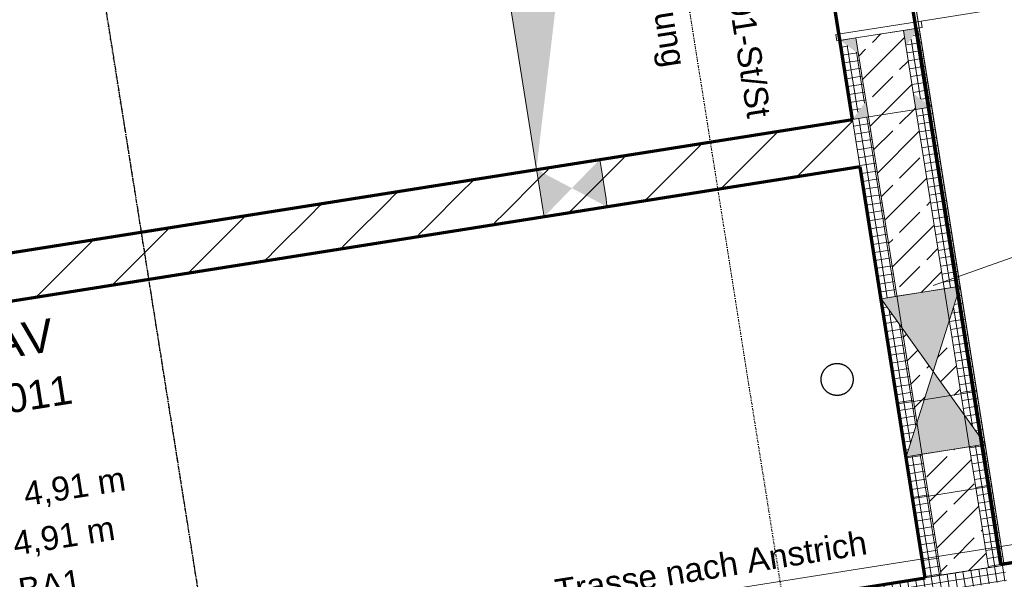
# Model space of a CAD drawing. Header units: millimetres. Extents: x 1523 to 74423, y -42059 to 10268.
# Tile 53 of 77: x 47527 to 50603, y -20812 to -19063. Entities that reach past the tile are written whole.
import ezdxf

# ---------------------------------------------------------------- set-up
doc = ezdxf.new("R2010")
doc.units = ezdxf.units.MM
for name, pattern in [('CAx_nichtHalbton', [20001.0584, 10000, -0.5292, 10000, -0.5292]), ('IMPORT-STRICHPUNKT _7_', [20, 10, -5, 0, -5]), ('Rasterlinie', [22.225, 12.7, -3.175, 3.175, -3.175]), ('Verdeckt 2x', [3.572, 2.3813, -1.1907])]:
    doc.linetypes.add(name, pattern=pattern)
for name, color, linetype, lineweight, true_color in [('00 A--Anmerkungen Ablauf', 7, 'Continuous', 13, 0x656565), ('90 A--Achsraster _1_50_', 7, 'IMPORT-STRICHPUNKT _7_', 13, 0x656565), ('97 A--Etiketten _ Deckensprung', 7, 'Continuous', 13, 0x656565), ('AD', 1, 'Continuous', 13, 0xff0000), ('Neubau_10 A--Wand innen _ Ausbau', 7, 'Continuous', 13, 0x656565), ('Neubau_10 A--Wand innen _tragend_', 7, 'Continuous', 13, 0x656565), ('Neubau_20 A--Bodenplatte', 7, 'Continuous', 13, 0x656565), ('Neubau_20 A--Gründungsbelag', 7, 'Continuous', 13, 0x656565), ('Neubau_80 A--Raum', 7, 'Continuous', 13, 0x656565), ('Sockelbeschichtung Sprühnebel', 7, 'Continuous', 13, 0x656565), ('Xref_706_5_--_ÜP_-1_000_16_Übersichtsplan UG_IFC 2025_01_13_dwg', 7, 'Continuous', 13, 0x767676), ('XX', 7, 'Continuous', 18, 0x804040)]:
    doc.layers.add(name, color=color, linetype=linetype, lineweight=lineweight, true_color=true_color)
for name, color, linetype, lineweight in [('AD_Detail', 7, 'Continuous', 13), ('GB_HLS-OBJ', 7, 'Continuous', 18), ('M-EQPM-___-IDEN', 7, 'Continuous', 9), ('S-GRID-____-OTLN', 7, 'Continuous', 9)]:
    doc.layers.add(name, color=color, linetype=linetype, lineweight=lineweight)
doc.styles.add('Arial', font='arial.ttf', dxfattribs={"height": 75})
doc.styles.add('Arial_B', font='txt', dxfattribs={"height": 103.174603})
doc.styles.add('Arial_B_1', font='txt', dxfattribs={"height": 90.277778})
pattern_1 = [(185.337, (0, 0), (-2.3253395, 24.891621), []), (275.337, (0, 0), (24.891621, 2.3253395), [])]
pattern_2 = [(131.336, (0, 0), (90.10192, 79.25683), []), (131.336, (-45.05, -39.63), (90.10192, 79.25683), [90, -30])]

# ---------------------------------------------------------------- blocks, each defined once
blk = doc.blocks.new('SuD_WD_RB Allgemein - SuD_WD_RB Allgemein-38442402-SuD_-1UG gesamt Plot  - Blatt 1')
at = {"layer": 'AD', "lineweight": 18}
blk.add_hatch(color=256, dxfattribs=at).paths.add_polyline_path([(-250, -250), (0, -250), (-125, 0)])
at = {"layer": 'AD_Detail', "lineweight": 18, "true_color": 0xff0000}
blk.add_hatch(color=1, dxfattribs=at).paths.add_polyline_path([(-125, 0), (0, 250), (-250, 250)])
at = {"layer": 'AD', "color": 7}
for p, q in [((-250, -250), (0, 250)), ((-250, 250), (0, -250)), ((-250, -250), (-250, 250)), ((-250, 250), (0, 250)), ((0, 250), (0, -250)), ((0, -250), (-250, -250))]:
    blk.add_line(p, q, dxfattribs=at)
at = {"layer": 'AD_Detail'}
for p, q in [((0, 250), (-250, 250)), ((-250, 250), (-125, 0)), ((-125, 0), (0, 250)), ((-125, 0), (-250, -250)), ((0, -250), (-125, 0)), ((-250, -250), (0, -250))]:
    blk.add_line(p, q, dxfattribs=at)
blk = doc.blocks.new('Xref_706_5_--_ÜP_-1_000_11_Übersichtsplan UG_IFC 2024_09_30_dwg_Tür Ol 1-Fl 27_6-41959646-SuD_-1UG gesamt Plot  - Blatt 1')
at = {"layer": 'Neubau_10 A--Wand innen _tragend_', "color": 9, "true_color": 0xcbcbcb}
blk.add_line((355, 10), (355, 720), dxfattribs=at)
at = {"layer": 'Neubau_10 A--Wand innen _tragend_', "color": 9, "true_color": 0xcbcbcb, "flags": 128}
for points in [[(-375, -260), (-355, -260), (-355, 10), (-375, 10)], [(375, -260), (355, -260), (355, 10), (375, 10)]]:
    blk.add_lwpolyline(points, close=True, dxfattribs=at)
for points in [[(-375, 0), (-375, -50), (-375, 0), (375, 0), (375, -50), (375, 0)], [(-375, -250), (-375, -200), (-375, -50), (-375, -200), (-375, -250), (375, -250), (375, -200), (375, -50), (375, -200), (375, -250)]]:
    blk.add_lwpolyline(points, dxfattribs=at)
at = {"layer": 'Neubau_10 A--Wand innen _tragend_', "color": 9, "true_color": 0xcbcbcb}
blk.add_arc((355, 10), 710, 90, 180, dxfattribs=at)
blk = doc.blocks.new('Xref_706_5_--_ÜP_-1_000_11_Übersichtsplan UG_IFC 2024_09_30_dwg__X99-41959667-SuD_-1UG gesamt Plot  - Blatt 1')
at = {"layer": 'Neubau_10 A--Wand innen _ Ausbau', "color": 9, "true_color": 0xcbcbcb}
for p, q in [((10794.9, -80021.4), (10781.6, -80004.8)), ((10806.1, -80261.7), (10792.8, -80245.1)), ((10817.3, -80502.1), (10804, -80485.5)), ((10828.5, -80742.4), (10815.2, -80725.8)), ((10839.7, -80982.8), (10826.4, -80966.2)), ((10850.9, -81223.1), (10837.6, -81206.5)), ((10862.1, -81463.4), (10848.8, -81446.8)), ((10884.5, -81944.1), (10871.2, -81927.5)), ((10895.7, -82184.5), (10882.4, -82167.9)), ((10906.9, -82424.8), (10893.6, -82408.2))]:
    blk.add_line(p, q, dxfattribs=at)
at = {"layer": 'Neubau_10 A--Wand innen _ Ausbau', "color": 9, "true_color": 0xcbcbcb, "flags": 128}
blk.add_lwpolyline([(10873.3, -81703.8), (10867.9, -81697), (10860, -81687.2)], dxfattribs=at)
blk = doc.blocks.new('Xref_706_5_--_ÜP_-1_000_11_Übersichtsplan UG_IFC 2024_09_30_dwg__X100-41959668-SuD_-1UG gesamt Plot  - Blatt 1')
at = {"layer": 'Neubau_10 A--Wand innen _ Ausbau', "color": 9, "true_color": 0xcbcbcb}
for p, q in [((10781.6, -80004.8), (10768.4, -79988.2)), ((10792.8, -80245.1), (10779.6, -80228.5)), ((10804, -80485.5), (10790.8, -80468.9)), ((10815.2, -80725.8), (10802, -80709.2)), ((10826.4, -80966.2), (10813.2, -80949.5)), ((10837.6, -81206.5), (10824.4, -81189.9)), ((10848.8, -81446.8), (10835.6, -81430.2)), ((10860, -81687.2), (10846.8, -81670.6)), ((10871.2, -81927.5), (10858, -81910.9)), ((10882.4, -82167.9), (10869.2, -82151.2)), ((10893.6, -82408.2), (10880.4, -82391.6))]:
    blk.add_line(p, q, dxfattribs=at)
blk = doc.blocks.new('Xref_706_5_--_ÜP_-1_000_11_Übersichtsplan UG_IFC 2024_09_30_dwg__X101-41959669-SuD_-1UG gesamt Plot  - Blatt 1')
at = {"layer": 'Neubau_10 A--Wand innen _ Ausbau', "color": 9, "true_color": 0xcbcbcb}
for p, q in [((10648.8, -79838.8), (10640.3, -79828.1)), ((10660, -80079.1), (10646.7, -80062.5)), ((10671.2, -80319.4), (10657.9, -80302.8)), ((10682.4, -80559.8), (10669.1, -80543.2)), ((10693.6, -80800.1), (10680.3, -80783.5)), ((10704.8, -81040.5), (10691.5, -81023.8)), ((10716, -81280.8), (10702.7, -81264.2)), ((10727.2, -81521.1), (10713.9, -81504.5)), ((10738.4, -81761.5), (10725.1, -81744.9)), ((10749.6, -82001.8), (10736.3, -81985.2)), ((10760.8, -82242.1), (10747.5, -82225.5))]:
    blk.add_line(p, q, dxfattribs=at)
blk = doc.blocks.new('Xref_706_5_--_ÜP_-1_000_11_Übersichtsplan UG_IFC 2024_09_30_dwg__X102-41959670-SuD_-1UG gesamt Plot  - Blatt 1')
at = {"layer": 'Neubau_10 A--Wand innen _ Ausbau', "color": 9, "true_color": 0xcbcbcb}
for p, q in [((10662.1, -79855.4), (10648.8, -79838.8)), ((10673.3, -80095.7), (10660, -80079.1)), ((10684.5, -80336), (10671.2, -80319.4)), ((10695.7, -80576.4), (10682.4, -80559.8)), ((10706.9, -80816.7), (10693.6, -80800.1)), ((10718.1, -81057.1), (10704.8, -81040.5)), ((10729.3, -81297.4), (10716, -81280.8)), ((10740.5, -81537.7), (10727.2, -81521.1)), ((10751.7, -81778.1), (10738.4, -81761.5)), ((10762.9, -82018.4), (10749.6, -82001.8)), ((10774.1, -82258.8), (10760.8, -82242.1))]:
    blk.add_line(p, q, dxfattribs=at)
blk = doc.blocks.new('Xref_706_5_--_ÜP_-1_000_11_Übersichtsplan UG_IFC 2024_09_30_dwg__X103-41959671-SuD_-1UG gesamt Plot  - Blatt 1')
at = {"layer": 'Neubau_10 A--Wand innen _ Ausbau', "color": 9, "true_color": 0xcbcbcb}
for p, q in [((10768.4, -79988.2), (10662.1, -79855.4)), ((10779.6, -80228.5), (10673.3, -80095.7)), ((10790.8, -80468.9), (10684.5, -80336)), ((10813.2, -80949.5), (10706.9, -80816.7)), ((10824.4, -81189.9), (10718.1, -81057.1)), ((10835.6, -81430.2), (10729.3, -81297.4)), ((10846.8, -81670.6), (10740.5, -81537.7)), ((10858, -81910.9), (10751.7, -81778.1)), ((10869.2, -82151.2), (10762.9, -82018.4)), ((10880.4, -82391.6), (10774.1, -82258.8))]:
    blk.add_line(p, q, dxfattribs=at)
at = {"layer": 'Neubau_10 A--Wand innen _ Ausbau', "color": 9, "true_color": 0xcbcbcb, "flags": 128}
blk.add_lwpolyline([(10802, -80709.2), (10779.4, -80681), (10695.7, -80576.4)], dxfattribs=at)
blk = doc.blocks.new('Xref_706_5_--_ÜP_-1_000_11_Übersichtsplan UG_IFC 2024_09_30_dwg_Standard-Rastermarker_7-V4-SuD_-1UG gesamt Plot  - Blatt 1')
at = {"layer": '90 A--Achsraster _1_50_', "color": 9, "true_color": 0xcbcbcb}
blk.add_line((0, 0), (53642.7, 0), dxfattribs=at)
blk = doc.blocks.new('Xref_706_5_--_ÜP_-1_000_11_Übersichtsplan UG_IFC 2024_09_30_dwg_Standard-Rastermarker_12-V7-SuD_-1UG gesamt Plot  - Blatt 1')
at = {"layer": '90 A--Achsraster _1_50_', "color": 9, "true_color": 0xcbcbcb}
blk.add_line((0, 0), (28500, 0), dxfattribs=at)
blk = doc.blocks.new('Xref_706_5_--_ÜP_-1_000_16_Übersichtsplan UG_IFC 2025_01_13_dwg-35469238-SuD_-1UG gesamt Plot  - Blatt 1')
at = {"layer": 'Neubau_10 A--Wand innen _ Ausbau', "true_color": 0xededed}
for points in [[(14564.1, -80029), (14414.7, -80042.9), (14498.7, -80135.5)], [(14582.7, -80228.1), (14498.7, -80135.5), (14433.4, -80242.1)]]:
    blk.add_hatch(color=7, dxfattribs=at).paths.add_polyline_path(points)
at = {"layer": 'Neubau_10 A--Wand innen _tragend_', "true_color": 0xcbcbcb}
h = blk.add_hatch(dxfattribs=at)
h.set_pattern_fill('FP_14', color=9, style=0, pattern_type=2)
h.set_pattern_definition(pattern_1)
h.paths.add_polyline_path([(15765.4, -78912.7), (15760.8, -78862.9), (14881.9, -78945), (14986.1, -78985.5), (15284.8, -78957.6), (15379.7, -78898.5), (15384.4, -78948.3), (15757.6, -78913.4)])
h.paths.add_polyline_path([(14886.5, -78994.8), (14881.9, -78945), (14317.1, -78997.8), (14321.7, -79047.6), (14878.6, -78995.5)])
h = blk.add_hatch(dxfattribs=at)
h.set_pattern_fill('FP_11', color=9, style=0, pattern_type=2)
h.set_pattern_definition([(95.336, (0, 0), (24.8916616, 2.324905), []), (185.336, (0, 0), (-2.324905, 24.8916616), [])])
h.paths.add_polyline_path([(16043.1, -81347.4), (15810.6, -78858.3), (15760.8, -78862.9), (15993.3, -81352.1)])
h = blk.add_hatch(dxfattribs=at)
h.set_pattern_fill('FP_5', color=9, style=0, pattern_type=2)
h.set_pattern_definition(pattern_2)
h.paths.add_polyline_path([(15779.4, -79062), (15765.4, -78912.7), (15384.4, -78948.3), (15398.3, -79097.6), (15755.7, -79064.2)])
h.paths.add_polyline_path([(15298.7, -79106.9), (15142.4, -79046.2), (15000, -79134.8), (15291.5, -79107.6)])
h.paths.add_polyline_path([(15284.8, -78957.6), (14986.1, -78985.5), (15142.4, -79046.2), (15280.5, -78960.3)])
h.paths.add_polyline_path([(14900.5, -79144.1), (14886.5, -78994.8), (14321.7, -79047.6), (14335.7, -79196.9), (14868.9, -79147.1)])
h = blk.add_hatch(dxfattribs=at)
h.set_pattern_fill('FP_14', color=9, style=0, pattern_type=2)
h.set_pattern_definition(pattern_1)
h.paths.add_polyline_path([(14317.1, -78997.8), (14068.2, -79021), (14122.6, -79066.2), (14271.9, -79052.2), (14317.1, -78997.8)])
at = {"layer": 'Neubau_10 A--Wand innen _tragend_', "true_color": 0xededed}
h = blk.add_hatch(color=7, dxfattribs=at)
h.paths.add_polyline_path([(14340.3, -79246.7), (14335.7, -79196.9), (14286.5, -79202.1), (14332.9, -79240.5)])
h.paths.add_polyline_path([(14321.7, -79047.6), (14317.1, -78997.8), (14271.9, -79052.2), (14313.8, -79048.3)])
h = blk.add_hatch(color=7, dxfattribs=at)
h.paths.add_polyline_path([(14136.5, -79215.5), (14086.8, -79220.2), (14091.4, -79269.9), (14130.4, -79222.9)])
h.paths.add_polyline_path([(14122.6, -79066.2), (14068.2, -79021), (14072.8, -79070.8)])
at = {"layer": 'Neubau_10 A--Wand innen _tragend_', "true_color": 0xcbcbcb}
h = blk.add_hatch(dxfattribs=at)
h.set_pattern_fill('FP_5', color=9, style=0, pattern_type=2)
h.set_pattern_definition(pattern_2)
h.paths.add_polyline_path([(14335.7, -79196.9), (14321.7, -79047.6), (14072.8, -79070.8), (14086.8, -79220.2), (14312, -79199.1)])
h = blk.add_hatch(dxfattribs=at)
h.set_pattern_fill('FP_14', color=9, style=0, pattern_type=2)
h.set_pattern_definition(pattern_1)
h.paths.add_polyline_path([(15784, -79111.8), (15779.4, -79062), (15398.3, -79097.6), (15403, -79147.4), (15776.2, -79112.6)])
h.paths.add_polyline_path([(14905.1, -79193.9), (14900.5, -79144.1), (14586.2, -79173.5), (14866.1, -79191.4)])
h.paths.add_polyline_path([(15403, -79147.4), (15298.7, -79106.9), (15000, -79134.8), (14905.1, -79193.9), (14586.2, -79173.5), (14335.7, -79196.9), (14340.3, -79246.7), (15402.9, -79147.4)])
h = blk.add_hatch(dxfattribs=at)
h.set_pattern_fill('FP_14', color=9, style=0, pattern_type=2)
h.set_pattern_definition(pattern_1)
h.paths.add_polyline_path([(14340.3, -79246.7), (14340.3, -79246.7), (14285.9, -79201.6), (14136.5, -79215.5), (14091.4, -79269.9), (14332.4, -79247.4)])
at = {"layer": 'Neubau_20 A--Bodenplatte', "true_color": 0xededed}
blk.add_hatch(color=7, dxfattribs=at).paths.add_polyline_path([(14433.3, -80242.4), (13636.3, -80095.9), (13344.7, -79339.7), (13437.7, -80335.4), (13622, -80318.1)])
at = {"layer": '97 A--Etiketten _ Deckensprung', "color": 9, "true_color": 0xcbcbcb, "flags": 128}
blk.add_lwpolyline([(9841, -66560.1), (13066.9, -66258.8), (13030.7, -65870.5), (14285.2, -65753.3), (14321.5, -66141.6), (14570.4, -66118.4), (15818.9, -79485.2), (16207.2, -79448.9), (16324.4, -80703.5), (15936.1, -80739.7), (15993.3, -81352.1), (23435.9, -80656.9), (23399.6, -80268.6), (24654.2, -80151.4), (24690.4, -80539.7), (29733.5, -80068.7)], dxfattribs=at)
at = {"layer": 'Neubau_10 A--Wand innen _ Ausbau', "color": 9, "true_color": 0xcbcbcb}
blk.add_line((14340.3, -79246.7), (14414.7, -80042.9), dxfattribs=at)
at = {"layer": 'Neubau_10 A--Wand innen _ Ausbau', "color": 9, "true_color": 0xcbcbcb, "flags": 128}
for points in [[(14433.3, -80242.1), (14445.7, -80240.9), (14458.2, -80239.7), (14557.8, -80230.4), (14570.2, -80229.3), (14582.7, -80228.1), (14564.1, -80029), (14489.7, -79232.7)], [(14564.1, -80029), (14551.6, -80030.1), (14539.2, -80031.3), (14439.6, -80040.6), (14427.1, -80041.8), (14414.7, -80042.9), (14433.3, -80242.1), (14728.1, -83398.6)], [(14732.8, -83448.4), (14728.1, -83398.6), (14877.5, -83384.7), (14582.7, -80228.1)]]:
    blk.add_lwpolyline(points, dxfattribs=at)
at = {"layer": 'Neubau_10 A--Wand innen _tragend_', "color": 9, "true_color": 0xcbcbcb}
blk.add_line((14489.7, -79232.7), (14905.1, -79193.9), dxfattribs=at)
at = {"layer": 'Neubau_10 A--Wand innen _tragend_', "color": 9, "true_color": 0xcbcbcb, "flags": 128}
for points in [[(15756.2, -78813.2), (15805.9, -78808.5), (15955.3, -78794.6), (16005.1, -78789.9), (16144.5, -78776.9), (16159.4, -78775.5), (16131.5, -78476.8), (16116.6, -78478.2), (15977.2, -78491.2), (15927.4, -78495.9), (15778, -78509.8), (15728.3, -78514.5), (15756.2, -78813.2), (15760.8, -78862.9), (15993.3, -81352.1)], [(14881.9, -78945), (15213.2, -78914.1), (15217.8, -78963.8), (15231.8, -79113.2), (15236.4, -79163), (15535.1, -79135.1), (15784, -79111.8), (15760.8, -78862.9), (15511.9, -78886.2)], [(15765.4, -78912.7), (14321.7, -79047.6), (14072.8, -79070.8)], [(15535.1, -79135.1), (15530.5, -79085.3), (15516.5, -78935.9), (15511.9, -78886.2), (15213.2, -78914.1)], [(15403, -79147.4), (15398.3, -79097.6), (15384.4, -78948.3), (15379.7, -78898.5)], [(14317.1, -78997.8), (14881.9, -78945), (14886.5, -78994.8), (14900.5, -79144.1), (14905.1, -79193.9), (15236.4, -79163)], [(15779.4, -79062), (14335.7, -79196.9), (14086.8, -79220.2), (14091.4, -79269.9), (14340.3, -79246.7), (14335.7, -79196.9), (14321.7, -79047.6), (14317.1, -78997.8), (14068.2, -79021), (14072.8, -79070.8), (14086.8, -79220.2)]]:
    blk.add_lwpolyline(points, dxfattribs=at)
at = {"layer": 'Neubau_20 A--Bodenplatte', "color": 9, "true_color": 0xcbcbcb, "flags": 128}
blk.add_lwpolyline([(14433.3, -80242.4), (14340.3, -79246.7), (13344.7, -79339.7), (13437.7, -80335.4)], close=True, dxfattribs=at)
at = {"layer": 'Neubau_20 A--Gründungsbelag', "color": 9, "true_color": 0xcbcbcb, "flags": 128}
for points in [[(11330.1, -79276.8), (15760.8, -78862.9), (14993.5, -70648.7), (10562.8, -71062.5)], [(14340.3, -79246.7), (14728.1, -83398.6), (16171.9, -83263.8), (16160.2, -83139.3), (16409.2, -83116), (16292, -81861.5), (16043.1, -81884.8), (15784, -79111.8)], [(12236.8, -88984.5), (16667.6, -88570.7), (16195.1, -83512.7), (14751.4, -83647.5), (14433.3, -80242.4), (13437.7, -80335.4), (13344.7, -79339.7), (11353.3, -79525.7), (11409.1, -80123.1), (12404.8, -80030.1), (12497.8, -81025.8), (11502.1, -81118.8)]]:
    blk.add_lwpolyline(points, close=True, dxfattribs=at)
at = {"layer": 'Sockelbeschichtung Sprühnebel', "color": 9, "true_color": 0xcbcbcb, "flags": 128}
blk.add_lwpolyline([(22552.8, -95234.7), (21913.7, -88392), (16636.6, -88884.9), (13655.8, -56972.6)], dxfattribs=at)
for name, p, rotation in [('Xref_706_5_--_ÜP_-1_000_11_Übersichtsplan UG_IFC 2024_09_30_dwg_Standard-Rastermarker_7-V4-SuD_-1UG gesamt Plot  - Blatt 1', (18705.3, -110386.7), 95.33628353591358), ('Xref_706_5_--_ÜP_-1_000_11_Übersichtsplan UG_IFC 2024_09_30_dwg_Standard-Rastermarker_12-V7-SuD_-1UG gesamt Plot  - Blatt 1', (32481.5, -78004.1), 185.3362835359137), ('Xref_706_5_--_ÜP_-1_000_11_Übersichtsplan UG_IFC 2024_09_30_dwg_Tür Ol 1-Fl 27_6-41959646-SuD_-1UG gesamt Plot  - Blatt 1', (13694.8, -79055.9), 5.336707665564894), ('Xref_706_5_--_ÜP_-1_000_11_Übersichtsplan UG_IFC 2024_09_30_dwg__X101-41959669-SuD_-1UG gesamt Plot  - Blatt 1', (0, 0), 2.668141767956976), ('Xref_706_5_--_ÜP_-1_000_11_Übersichtsplan UG_IFC 2024_09_30_dwg__X102-41959670-SuD_-1UG gesamt Plot  - Blatt 1', (0, 0), 2.668141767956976), ('Xref_706_5_--_ÜP_-1_000_11_Übersichtsplan UG_IFC 2024_09_30_dwg__X103-41959671-SuD_-1UG gesamt Plot  - Blatt 1', (0, 0), 2.668141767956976), ('Xref_706_5_--_ÜP_-1_000_11_Übersichtsplan UG_IFC 2024_09_30_dwg__X100-41959668-SuD_-1UG gesamt Plot  - Blatt 1', (0, 0), 2.668141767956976), ('Xref_706_5_--_ÜP_-1_000_11_Übersichtsplan UG_IFC 2024_09_30_dwg__X99-41959667-SuD_-1UG gesamt Plot  - Blatt 1', (0, 0), 2.668141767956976), ('Xref_706_5_--_ÜP_-1_000_11_Übersichtsplan UG_IFC 2024_09_30_dwg_Standard-Rastermarker_12-V7-SuD_-1UG gesamt Plot  - Blatt 1', (32648.9, -79796.3), 185.3362835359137)]:
    blk.add_blockref(name, p, dxfattribs=dict(rotation=rotation))
at = {"layer": '00 A--Anmerkungen Ablauf', "insert": (15715.8, -80271), "char_height": 75, "width": 1175.31, "attachment_point": 1, "rotation": 95.3363, "line_spacing_factor": 0.941778, "style": 'Arial'}
blk.add_mtext('Trasse nach Anstrich', dxfattribs=at)
at = {"layer": 'Neubau_10 A--Wand innen _tragend_', "char_height": 75, "attachment_point": 1, "rotation": 5.3367, "line_spacing_factor": 0.941778, "style": 'Arial'}
for s, insert, width in [('A-U 012.01-St/St', (13523.2, -79573.3), 946.675), ('Entrauchung', (13545.1, -79808), 710.695)]:
    blk.add_mtext(s, dxfattribs=dict(at, insert=insert, width=width))
at = {"layer": 'Neubau_80 A--Raum', "attachment_point": 1, "rotation": 95.3363, "line_spacing_factor": 0.941778}
for s, insert, char_height, width, style in [('4,91 m', (15306.7, -81908.5), 75, 382.894, 'Arial'), ('4,91 m', (15458.7, -81951.7), 75, 382.894, 'Arial'), ('A-U 011', (15023, -82199.5), 90.28, 543.112, 'Arial_B_1'), ('BA1', (15605.9, -81943.7), 75, 236.898, 'Arial'), ('UV AV', (14840, -82217), 103.17, 508.068, 'Arial_B')]:
    blk.add_mtext(s, dxfattribs=dict(at, insert=insert, char_height=char_height, width=width, style=style))

msp = doc.modelspace()

# ---------------------------------------------------------------- linework, layer by layer
at = {"layer": 'M-EQPM-___-IDEN'}
msp.add_line((50380.078, -19893.509), (50999.092, -19674.821), dxfattribs=at)
at = {"layer": 'S-GRID-____-OTLN', "linetype": 'Rasterlinie', "lineweight": 25}
msp.add_line((45560.737, -4916.502), (50874.358, -38465.383), dxfattribs=at)
at = {"layer": 'XX', "color": 7, "linetype": 'CAx_nichtHalbton', "lineweight": 70, "true_color": 0xffffff}
for p, q in [((49895.227, -16374.506), (50590.578, -20764.779)), ((50128.763, -19374.911), (49925.398, -18090.917)), ((45763.184, -20066.351), (50128.763, -19374.911)), ((50590.578, -20764.779), (58750.17, -19472.427)), ((50152.24, -19523.068), (46033.579, -20175.4)), ((50355.605, -20807.063), (50152.24, -19523.068)), ((46236.937, -21459.396), (50355.605, -20807.063))]:
    msp.add_line(p, q, dxfattribs=at)
at = {"layer": 'XX', "color": 9, "linetype": 'Verdeckt 2x', "true_color": 0xc0c0c0}
msp.add_line((46236.944, -21459.395), (50355.605, -20807.063), dxfattribs=at)
at = {"layer": 'XX', "color": 251, "linetype": 'CAx_nichtHalbton', "lineweight": 25, "true_color": 0x646464}
msp.add_circle((50080.278, -20187.5), 50, dxfattribs=at)
msp.add_circle((50080.278, -20187.5), 50, dxfattribs=at)

# ---------------------------------------------------------------- block references
at = {"layer": 'GB_HLS-OBJ', "rotation": 8.999999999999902}
msp.add_blockref('SuD_WD_RB Allgemein - SuD_WD_RB Allgemein-38442402-SuD_-1UG gesamt Plot  - Blatt 1', (50503.539, -20142.998), dxfattribs=at)
at = {"layer": 'Xref_706_5_--_ÜP_-1_000_16_Übersichtsplan UG_IFC 2025_01_13_dwg', "color": 9, "true_color": 0xcbcbcb, "rotation": 273.663716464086}
msp.add_blockref('Xref_706_5_--_ÜP_-1_000_16_Übersichtsplan UG_IFC 2025_01_13_dwg-35469238-SuD_-1UG gesamt Plot  - Blatt 1', (128297.139, 0), dxfattribs=at)

doc.saveas('drawing.dxf')
